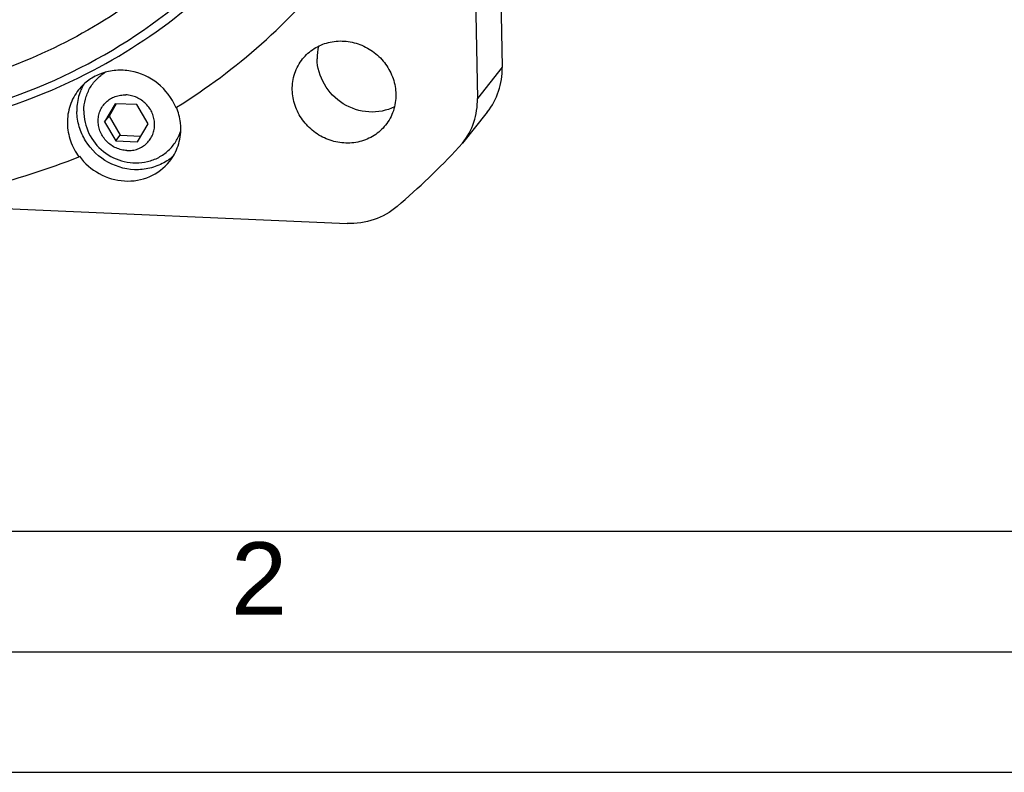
# Model space of a CAD drawing. Header units: millimetres. Extents: x 0 to 420, y 0 to 297.
# Tile 8 of 44: x 154 to 195, y 0 to 31. Entities that reach past the tile are written whole.
import ezdxf

# ---------------------------------------------------------------- set-up
doc = ezdxf.new("R2010")
doc.units = ezdxf.units.MM
doc.header["$LTSCALE"] = 23.1
doc.layers.get('0').update_dxf_attribs({"linetype": 'CONTINUOUS'})
doc.layers.add('COMPONENTS', color=7, linetype='CONTINUOUS')
doc.styles.add('TEXTSTYLE_2', font='arial.ttf')

msp = doc.modelspace()

# ---------------------------------------------------------------- linework, layer by layer
at = {"color": 7, "linetype": 'CONTINUOUS'}
msp.add_line((25, 10), (410, 10), dxfattribs=at)
at = {"color": 2, "linetype": 'CONTINUOUS'}
for p, q in [((20, 5), (415, 5)), ((0, 0), (232.75, 0))]:
    msp.add_line(p, q, dxfattribs=at)
at = {"layer": 'COMPONENTS', "color": 7, "linetype": 'CONTINUOUS'}
for p, q in [((173.58654, 74.12104), (174.44034, 29.22788)), ((173.04783, 47.10826), (173.41236, 27.94088)), ((158.39375, 27.71909), (157.95766, 26.96996)), ((158.44166, 27.71698), (158.13886, 27.19682)), ((159.29518, 27.6795), (158.39375, 27.71909)), ((159.76051, 26.89079), (159.29518, 27.6795)), ((160.9135, 27.55885), (160.936, 27.57282)), ((173.81802, 27.36791), (172.79004, 26.08091)), ((157.95766, 26.96996), (158.13886, 27.19682)), ((157.95766, 26.96996), (158.423, 26.18124)), ((158.13886, 27.19682), (158.6042, 26.4081)), ((159.32442, 26.14166), (159.76051, 26.89079)), ((158.423, 26.18124), (158.6042, 26.4081)), ((158.423, 26.18124), (159.32442, 26.14166)), ((158.6042, 26.4081), (159.45771, 26.37062)), ((172.64404, 25.91229), (172.79139, 26.08317)), ((156.90918, 25.54031), (156.89175, 25.5185)), ((148.69776, 23.60384), (168.00587, 22.75597))]:
    msp.add_line(p, q, dxfattribs=at)
at = {"layer": 'COMPONENTS', "color": 9, "linetype": 'CONTINUOUS'}
msp.add_line((174.44034, 29.22788), (173.41236, 27.94088), dxfattribs=at)
at = {"layer": 'COMPONENTS', "color": 7, "linetype": 'CONTINUOUS'}
for centre, radius, start, end in [((147.33168, 49.4964), 25.80157, 301.820984, 321.355764), ((168.81367, 29.62296), 2.04939, 166.452346, 181.104507), ((158.94234, 27.45947), 2.13529, 152.685136, 158.486964), ((158.92822, 27.46656), 2.11949, 149.889864, 152.680456), ((159.24784, 27.41709), 2.15087, 179.664761, 283.103461), ((158.68022, 26.62823), 2.41943, 22.621751, 22.914279), ((148.20484, 48.8359), 33.5077, 310.770283, 316.832817), ((159.35982, 27.1249), 2.13053, 303.680096, 309.44399), ((159.37036, 27.11137), 2.11338, 309.456354, 313.296567)]:
    msp.add_arc(centre, radius, start, end, dxfattribs=at)
for points, knots in [([(167.87978, 46.28218), (167.66214, 44.87163), (166.95663, 42.09452), (165.11269, 38.22852), (162.54997, 34.80971), (159.35842, 31.95985), (155.65002, 29.77742), (151.55475, 28.33717), (147.2151, 27.68704), (142.78086, 27.84746), (138.40403, 28.81117), (134.23391, 30.54381), (130.41235, 32.98546), (127.06942, 36.05271), (124.31914, 39.64111), (122.25597, 43.62928), (120.95128, 47.8795), (120.61625, 50.81321), (120.58853, 52.27066)], [0, 0, 0, 0, 0.06104295, 0.12164474, 0.18205972, 0.24257387, 0.30345746, 0.36492614, 0.42711095, 0.49004246, 0.55364992, 0.61777377, 0.68218842, 0.74663173, 0.81083789, 0.87457161, 0.93765365, 1, 1, 1, 1]), ([(144.83219, 26.62108), (146.92661, 26.52911), (151.12547, 26.864), (157.03732, 28.94372), (162.14109, 32.46543), (164.78184, 35.63447), (165.85778, 37.35331)], [0, 0, 0, 0, 0.25487266, 0.5056979, 0.753469, 1, 1, 1, 1]), ([(157.1907, 28.95069), (158.65318, 29.69468), (161.42289, 31.48976), (163.74763, 33.83376), (164.76617, 35.10894)], [0, 0, 0, 0, 0.50134677, 1, 1, 1, 1]), ([(166.16461, 29.57523), (166.29727, 29.74132), (166.6226, 30.03303), (167.22801, 30.2904), (167.8941, 30.34795), (168.55682, 30.20168), (169.15478, 29.86712), (169.63278, 29.37545), (169.9464, 28.77282), (170.02613, 28.32777), (170.03031, 28.10791)], [0, 0, 0, 0, 0.12033636, 0.24213562, 0.36628352, 0.49276636, 0.62072204, 0.74877952, 0.87551053, 1, 1, 1, 1]), ([(165.73669, 28.29646), (165.73232, 28.52617), (165.80013, 28.9877), (166.02319, 29.39817), (166.16461, 29.57523)], [0, 0, 0, 0, 0.5034461, 1, 1, 1, 1]), ([(169.97357, 27.58709), (169.65046, 27.42637), (168.89128, 27.28122), (167.79873, 27.64374), (166.98929, 28.46838), (166.77163, 29.21681), (166.76466, 29.58346)], [0, 0, 0, 0, 0.24476768, 0.49706508, 0.75127105, 1, 1, 1, 1]), ([(160.90872, 27.57024), (160.74808, 27.95026), (160.2245, 28.63806), (159.2481, 29.08474), (158.42383, 29.12811), (157.82686, 29.00222), (157.2927, 28.72524), (157.00191, 28.45075), (156.87956, 28.29759)], [0, 0, 0, 0, 0.25406624, 0.50814177, 0.63386649, 0.75749787, 0.87928621, 1, 1, 1, 1]), ([(157.09702, 27.42967), (157.09795, 27.59), (157.13892, 27.91008), (157.31766, 28.35723), (157.60276, 28.7427), (157.85238, 28.94279), (157.98724, 29.02538)], [0, 0, 0, 0, 0.25261925, 0.50234522, 0.75082123, 1, 1, 1, 1]), ([(173.81961, 27.36998), (174.02477, 27.62748), (174.34843, 28.22385), (174.44668, 28.89428), (174.44034, 29.22788)], [0, 0, 0, 0, 0.49666338, 1, 1, 1, 1]), ([(144.92662, 26.34569), (147.04843, 26.25251), (151.29972, 26.5892), (155.32771, 28.00295), (157.1907, 28.95069)], [0, 0, 0, 0, 0.50399292, 1, 1, 1, 1]), ([(156.87956, 28.29759), (156.72524, 28.1044), (156.48181, 27.65657), (156.4078, 27.15298), (156.41257, 26.90234)], [0, 0, 0, 0, 0.49655824, 1, 1, 1, 1]), ([(156.9558, 28.24251), (156.87664, 28.04171), (156.81162, 27.75454), (156.80321, 27.46591), (156.80459, 27.39314)], [0, 0, 0, 0, 0.74783628, 1, 1, 1, 1]), ([(169.60239, 26.82914), (169.46973, 26.66305), (169.1444, 26.37134), (168.53899, 26.11397), (167.8729, 26.05643), (167.21018, 26.20269), (166.61222, 26.53725), (166.13422, 27.02892), (165.8206, 27.63155), (165.74087, 28.0766), (165.73669, 28.29646)], [0, 0, 0, 0, 0.12033636, 0.24213562, 0.36628352, 0.49276636, 0.62072204, 0.74877952, 0.87551053, 1, 1, 1, 1]), ([(158.88102, 25.77699), (158.80405, 25.78037), (158.64964, 25.80224), (158.42783, 25.87804), (158.22252, 25.99408), (158.04161, 26.14592), (157.89193, 26.32779), (157.77921, 26.53283), (157.70782, 26.75326), (157.68058, 26.98069), (157.69866, 27.20642), (157.7615, 27.42171), (157.86676, 27.61815), (158.01038, 27.78807), (158.18672, 27.92481), (158.3889, 28.02308), (158.6089, 28.07921), (158.76111, 28.0871), (158.83715, 28.08376)], [0, 0, 0, 0, 0.06338343, 0.12738595, 0.191785, 0.2562935, 0.32061369, 0.38447254, 0.44766276, 0.51007396, 0.57171253, 0.63270483, 0.69328096, 0.75373955, 0.81439846, 0.8755437, 0.93737723, 1, 1, 1, 1]), ([(158.88102, 25.77699), (158.95707, 25.77365), (159.10927, 25.78154), (159.32927, 25.83766), (159.53145, 25.93594), (159.70779, 26.07268), (159.85141, 26.24259), (159.95667, 26.43904), (160.01951, 26.65433), (160.0376, 26.88005), (160.01035, 27.10749), (159.93896, 27.32792), (159.82624, 27.53295), (159.67656, 27.71483), (159.49565, 27.86667), (159.29034, 27.98271), (159.06853, 28.05851), (158.91412, 28.08038), (158.83715, 28.08376)], [0, 0, 0, 0, 0.06262277, 0.1244563, 0.18560154, 0.24626045, 0.30671904, 0.36729517, 0.42828747, 0.48992604, 0.55233724, 0.61552746, 0.67938631, 0.7437065, 0.808215, 0.87261405, 0.93661657, 1, 1, 1, 1]), ([(170.03031, 28.10791), (170.03468, 27.8782), (169.96687, 27.41667), (169.74381, 27.0062), (169.60239, 26.82914)], [0, 0, 0, 0, 0.5034461, 1, 1, 1, 1]), ([(172.79163, 26.08298), (172.9968, 26.34048), (173.32045, 26.93685), (173.41871, 27.60728), (173.41236, 27.94088)], [0, 0, 0, 0, 0.49666338, 1, 1, 1, 1]), ([(160.54132, 25.35199), (160.36908, 25.23718), (159.98565, 25.05551), (159.14302, 24.91786), (158.05258, 25.18889), (157.23574, 25.96364), (156.87732, 26.75347), (156.80862, 27.18146), (156.80459, 27.39314)], [0, 0, 0, 0, 0.12147746, 0.24494937, 0.49572245, 0.74942934, 0.87575116, 1, 1, 1, 1]), ([(161.11395, 26.71846), (161.11258, 26.79044), (161.09336, 27.0801), (161.01906, 27.36574), (160.93635, 27.56755)], [0, 0, 0, 0, 0.24815411, 1, 1, 1, 1]), ([(156.41257, 26.90234), (156.41722, 26.65763), (156.50737, 26.16245), (156.74358, 25.71894), (156.89175, 25.5185)], [0, 0, 0, 0, 0.49543348, 1, 1, 1, 1]), ([(159.73548, 25.32223), (159.89583, 25.35955), (160.20692, 25.47433), (160.61148, 25.75921), (160.92651, 26.13815), (161.06311, 26.43735), (161.11101, 26.59267)], [0, 0, 0, 0, 0.25256314, 0.50219885, 0.750657, 1, 1, 1, 1]), ([(160.64695, 25.32321), (160.80127, 25.51639), (161.04471, 25.96423), (161.11871, 26.46782), (161.11395, 26.71846)], [0, 0, 0, 0, 0.49655834, 1, 1, 1, 1]), ([(148.69811, 23.60144), (150.10711, 23.71157), (152.8996, 24.14125), (155.59407, 24.99329), (156.89175, 25.5185)], [0, 0, 0, 0, 0.50237391, 1, 1, 1, 1]), ([(156.90918, 25.54031), (157.12685, 25.24585), (157.69596, 24.74875), (158.76647, 24.43499), (159.84971, 24.61271), (160.43197, 25.05409), (160.64695, 25.32321)], [0, 0, 0, 0, 0.2567977, 0.51105284, 0.75844667, 1, 1, 1, 1]), ([(170.0863, 23.45938), (169.80706, 23.2186), (169.14003, 22.84063), (168.38213, 22.73945), (168.00587, 22.75597)], [0, 0, 0, 0, 0.49469851, 1, 1, 1, 1])]:
    msp.add_open_spline(points, degree=3, knots=knots, dxfattribs=at)

# ---------------------------------------------------------------- texts
at = {"color": 2, "linetype": 'CONTINUOUS', "insert": (163.19369, 9.53753), "char_height": 3, "width": 2.330855, "attachment_point": 1, "line_spacing_factor": 0.9, "style": 'TEXTSTYLE_2'}
msp.add_mtext('2', dxfattribs=at)

doc.saveas('drawing.dxf')
